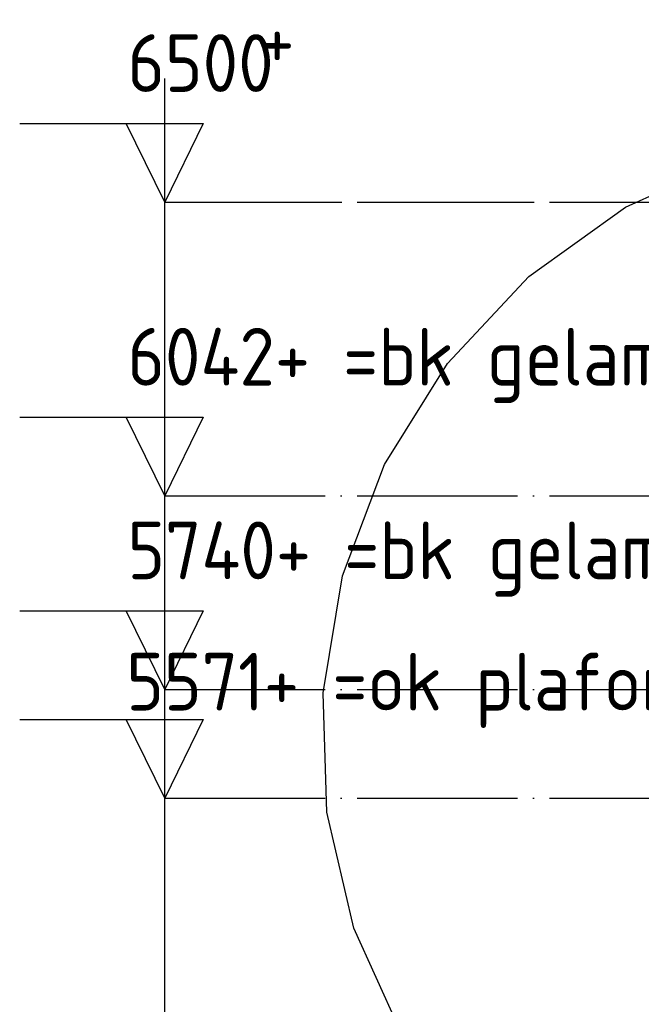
# Model space of a CAD drawing. Extents: x -37450 to 20409, y -12428 to 23550.
# Tile 10 of 55: x -32809 to -31839, y -2015 to -480. Entities that reach past the tile are written whole.
import ezdxf

# ---------------------------------------------------------------- set-up
doc = ezdxf.new("R2010")
doc.units = 0
doc.header["$MEASUREMENT"] = 0
doc.linetypes.add('DASHDOT', pattern=[300, 250, -25, 0, -25])
doc.linetypes.add('DASHED', pattern=[75, 50, -25])
doc.layers.add('LAYER01', color=7, linetype='CONTINUOUS')
doc.styles.get("Standard").update_dxf_attribs({"font": 'isocp.shx'})

msp = doc.modelspace()

# ---------------------------------------------------------------- linework, layer by layer
at = {"layer": 'LAYER01', "color": 5, "linetype": 'Continuous'}
for p, q in [((-32582.25405, -764.12645), (-32582.25405, -571.62515)), ((-32808.5022, -641.6263), (-32522.2534, -641.6263)), ((-32582.25405, -764.12645), (-32642.25465, -641.6263)), ((-32522.2534, -641.6263), (-32582.25405, -764.12645)), ((-32582.25405, -9464.1266), (-32582.25405, -764.12645)), ((-32582.25405, -1222.1264), (-32582.25405, -1029.62515)), ((-32808.5022, -1099.62625), (-32522.2534, -1099.62625)), ((-32582.25405, -1222.1264), (-32642.25465, -1099.62625)), ((-32522.2534, -1099.62625), (-32582.25405, -1222.1264)), ((-32582.25405, -1524.12615), (-32582.25405, -1331.6249)), ((-32808.5022, -1401.626), (-32522.2534, -1401.626)), ((-32582.25405, -1524.12615), (-32642.25465, -1401.626)), ((-32522.2534, -1401.626), (-32582.25405, -1524.12615)), ((-32808.5022, -1571.093), (-32522.2534, -1571.093)), ((-32582.25405, -1693.5932), (-32642.25465, -1571.093)), ((-32522.2534, -1571.093), (-32582.25405, -1693.5932))]:
    msp.add_line(p, q, dxfattribs=at)
at = {"layer": 'LAYER01', "color": 1, "linetype": 'Continuous'}
for p, q in [((-31863.4979, -772.2268), (-31694.3878, -695.71125)), ((-32014.43175, -880.2655), (-31863.4979, -772.2268)), ((-32141.38795, -1015.67085), (-32014.43175, -880.2655)), ((-32239.4867, -1173.24455), (-32141.38795, -1015.67085)), ((-32304.9591, -1346.92755), (-32239.4867, -1173.24455)), ((-32335.2539, -1529.47035), (-32304.9591, -1346.92755)), ((-32329.3152, -1715.56605), (-32335.29055, -1530.0493)), ((-32335.2539, -1529.47035), (-32335.2539, -1529.47035)), ((-32287.26195, -1896.3547), (-32329.3152, -1715.56605)), ((-32210.74525, -2065.4629), (-32287.26195, -1896.3547))]:
    msp.add_line(p, q, dxfattribs=at)
at = {"layer": 'LAYER01', "color": 1, "linetype": 'DASHDOT'}
for p, q in [((-32582.25405, -764.12645), (-3736.12745, -764.12645)), ((-32582.25405, -1222.1264), (-3736.12745, -1222.1264)), ((-32582.25405, -1524.12615), (-3736.12745, -1524.12615)), ((-32582.25405, -1693.5932), (-3736.12745, -1693.5932))]:
    msp.add_line(p, q, dxfattribs=at)
at = {"layer": 'LAYER01', "color": 5, "linetype": 'DASHED'}
msp.add_line((-32582.25405, -764.12645), (-30775.50355, -764.12645), dxfattribs=at)

# ---------------------------------------------------------------- texts
at = {"layer": 'LAYER01', "color": 1}
for s, p in [('    +', (-32640.50295, -556.1246)), ('6500 ', (-32640.50295, -592.37585)), ('6042+ =bk gelamineerde ligger', (-32640.50295, -1050.37585)), ('5740+ =bk gelamineerde ligger', (-32640.50295, -1352.3756)), ('5571+ =ok plafond/ok kozijnstijl', (-32642.25465, -1557.0943))]:
    msp.add_text(s, height=90, dxfattribs=at).set_placement(p)

doc.saveas('drawing.dxf')
